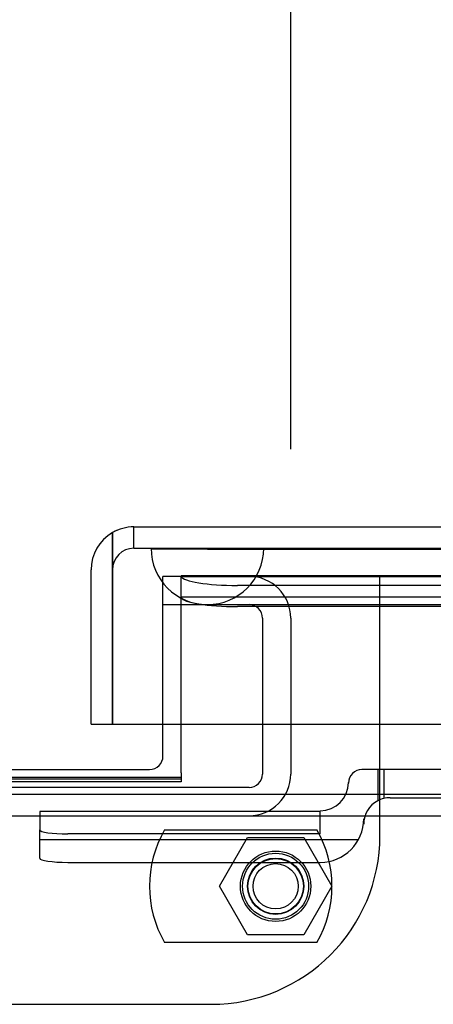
# Model space of a CAD drawing. Header units: inches. Extents: x 1 to 359, y -2 to 239.
# Tile 13 of 82: x 110.52 to 112.35, y 31.57 to 35.94. Entities that reach past the tile are written whole.
import ezdxf
from ezdxf.enums import TextEntityAlignment as Align
from ezdxf.lldxf.tags import DXFTag

# ---------------------------------------------------------------- set-up
doc = ezdxf.new("R2010")
doc.units = ezdxf.units.IN
doc.header["$MEASUREMENT"] = 0
for name, color, linetype in [('COM70098', 7, 'Continuous'), ('COM70220', 7, 'Continuous'), ('COM70739-9', 7, 'Continuous'), ('COM70838', 7, 'Continuous'), ('COM71196-6', 7, 'Continuous'), ('COM71298-1', 7, 'Continuous'), ('COM71299-1', 7, 'Continuous'), ('Default', 7, 'Continuous'), ('GSK87756', 7, 'Continuous'), ('NTS86070', 7, 'Continuous'), ('SCC180005', 7, 'Continuous')]:
    doc.layers.add(name, color=color, linetype=linetype)
doc.styles.add('SEACAD_Times_New_Roman', font='times.ttf')
tags = doc.linetypes.add('HIDDEN2', pattern=[0.1875, 0.125, -0.0625]).pattern_tags.tags
tags[6:7] = [DXFTag(74, 4), DXFTag(75, 0), DXFTag(340, '0'), DXFTag(46, 0.0), DXFTag(50, 0.0), DXFTag(44, 0.0), DXFTag(45, 0.0)]
tags[4:5] = [DXFTag(74, 4), DXFTag(75, 0), DXFTag(340, '0'), DXFTag(46, 0.0), DXFTag(50, 0.0), DXFTag(44, 0.0), DXFTag(45, 0.0)]
doc.dimstyles.new('HAMMOND_(STH_-_300x200)', dxfattribs={"dimtxt": 1.5, "dimasz": 1.875, "dimexe": 0.75, "dimexo": 0.75, "dimgap": 0.375, "dimtad": 0, "dimtih": 1, "dimtoh": 1, "dimzin": 0, "dimdsep": 46, "dimtxsty": 'SEACAD_Times_New_Roman', "dimblk1": '_SE_FILLED', "dimblk2": '_SE_FILLED', "dimsah": 1, "dimcen": 0.75, "dimadec": 0, "dimazin": 0, "dimtfac": 0.8, "dimtofl": 0, "dimtmove": 0, "dimatfit": 3, "dimfxl": 1, "dimtolj": 1, "dimtzin": 0, "dimarcsym": 0})

# ---------------------------------------------------------------- blocks, each defined once
blk = doc.blocks.new('SE2')
at = {"layer": 'COM70098', "color": 7, "linetype": 'HIDDEN2'}
for p, q in [((111.2334, 33.4687), (111.1534, 33.4687)), ((111.1534, 32.8137), (111.1534, 33.4687)), ((112.1164, 32.3197), (112.1164, 33.4687)), ((107.8664, 31.5697), (111.3664, 31.5697))]:
    blk.add_line(p, q, dxfattribs=at)
at = {"layer": 'COM70098', "color": 7, "linetype": 'Continuous'}
for p, q in [((111.1534, 32.6717), (111.1534, 32.8137)), ((108.1394, 32.6117), (111.0934, 32.6117))]:
    blk.add_line(p, q, dxfattribs=at)
at = {"layer": 'COM70098', "color": 7, "linetype": 'HIDDEN2'}
blk.add_circle((111.6534, 32.0937), 0.1562, dxfattribs=at)
at = {"layer": 'COM70098', "color": 7, "linetype": 'Continuous'}
blk.add_arc((111.0934, 32.6717), 0.06, 270, 0, dxfattribs=at)
at = {"layer": 'COM70098', "color": 7, "linetype": 'HIDDEN2'}
blk.add_arc((111.3664, 32.3197), 0.75, 270, 0, dxfattribs=at)
at = {"layer": 'COM70220', "color": 7, "linetype": 'HIDDEN2'}
for p, q in [((111.1014, 33.5927), (111.6004, 33.5927)), ((111.1014, 33.5917), (111.1014, 33.5927)), ((111.1014, 33.5917), (111.6004, 33.5917)), ((111.3504, 33.5897), (111.1014, 33.5917)), ((111.5994, 33.5917), (111.3504, 33.5897)), ((111.3504, 33.5897), (111.6004, 33.5897)), ((111.5994, 33.5927), (111.5994, 33.5917)), ((111.6004, 33.5927), (132.0684, 33.5927)), ((111.6004, 33.5917), (132.0684, 33.5917)), ((111.6004, 33.5897), (132.0684, 33.5897)), ((111.3504, 33.3437), (111.6004, 33.3437)), ((111.6004, 33.3437), (132.0684, 33.3437))]:
    blk.add_line(p, q, dxfattribs=at)
blk.add_arc((111.3504, 33.5937), 0.25, 180, 0, dxfattribs=at)
at = {"layer": 'COM70739-9', "color": 7, "linetype": 'HIDDEN2'}
for p, q in [((111.1534, 33.3437), (111.3504, 33.3437)), ((111.5954, 33.2837), (111.5954, 32.5917)), ((111.7204, 33.2837), (111.7204, 32.5917)), ((111.5354, 32.5317), (107.6974, 32.5317))]:
    blk.add_line(p, q, dxfattribs=at)
for centre, radius, start, end in [((111.5354, 33.2837), 0.185, 0, 90), ((111.5354, 33.2837), 0.06, 0, 90), ((111.5354, 32.5917), 0.06, 270, 0), ((111.5354, 32.5917), 0.185, 270, 0)]:
    blk.add_arc(centre, radius, start, end, dxfattribs=at)
at = {"layer": 'COM70838', "color": 7, "linetype": 'HIDDEN2'}
for p, q in [((112.1064, 32.6117), (112.0364, 32.6117)), ((112.1064, 32.6117), (112.1064, 32.473)), ((112.8198, 32.6117), (112.1064, 32.6117)), ((112.134, 32.6117), (112.134, 32.4834)), ((111.9764, 32.5517), (111.9764, 32.5537)), ((112.1614, 32.4867), (112.8198, 32.4867)), ((111.8514, 32.4261), (110.6064, 32.4261)), ((110.6064, 32.4261), (110.6064, 32.3443)), ((111.8514, 32.3261), (111.8514, 32.4287)), ((112.0444, 32.3928), (112.0444, 32.3697)), ((110.6064, 32.218), (110.6064, 32.3443)), ((112.0205, 32.2998), (110.6064, 32.2998)), ((111.8514, 32.3261), (110.7314, 32.3261)), ((110.7314, 32.1998), (111.8514, 32.1998))]:
    blk.add_line(p, q, dxfattribs=at)
for centre, radius, start, end in [((112.0364, 32.5517), 0.06, 90, 180), ((111.8514, 32.5537), 0.125, 270, 0), ((112.1614, 32.3697), 0.117, 118.0398, 180), ((112.1614, 32.3697), 0.117, 90, 118.0398), ((111.8514, 32.3928), 0.193, 270, 360)]:
    blk.add_arc(centre, radius, start, end, dxfattribs=at)
for centre, major_axis, start_param, end_param in [((110.7314, 32.3443), (-0.125, 0), 0, 1.570796), ((110.7314, 32.218), (0.125, 0), 3.141593, 4.712389)]:
    blk.add_ellipse(centre, major_axis=major_axis, ratio=0.145455, start_param=start_param, end_param=end_param, dxfattribs=at)
at = {"layer": 'COM71196-6', "color": 7, "linetype": 'Continuous'}
for p, q in [((110.9294, 33.6632), (110.9294, 33.4987)), ((110.9295, 33.4987), (110.9295, 33.6632)), ((111.0244, 33.6887), (132.6444, 33.6887)), ((110.8344, 32.8137), (110.8344, 33.4987)), ((110.9294, 32.8137), (110.9294, 33.4987)), ((110.9295, 33.4987), (110.9295, 32.8137)), ((110.8344, 32.8137), (110.9294, 32.8137)), ((110.9295, 32.8137), (132.7393, 32.8137))]:
    blk.add_line(p, q, dxfattribs=at)
at = {"layer": 'COM71196-6', "color": 7, "linetype": 'HIDDEN2'}
for q in [(111.0244, 33.6887), (132.6444, 33.5937)]:
    blk.add_line((111.0244, 33.5937), q, dxfattribs=at)
at = {"layer": 'COM71196-6', "color": 7, "linetype": 'Continuous'}
for start, end in [(120, 180), (90, 120)]:
    blk.add_arc((111.0244, 33.4987), 0.19, start, end, dxfattribs=at)
at = {"layer": 'COM71196-6', "color": 7, "linetype": 'HIDDEN2'}
blk.add_arc((111.0244, 33.4987), 0.095, 90, 180, dxfattribs=at)
at = {"layer": 'COM71196-6', "color": 7, "linetype": 'Continuous'}
blk.add_ellipse((111.0244, 33.4987), major_axis=(0, -0.19), ratio=0.999171, start_param=3.141593, end_param=3.665191, dxfattribs=at)
at = {"layer": 'COM71196-6', "color": 7, "linetype": 'HIDDEN2'}
blk.add_ellipse((111.0244, 33.4987), major_axis=(0, -0.095), ratio=0.999171, start_param=3.141593, end_param=4.712389, dxfattribs=at)
at = {"layer": 'COM71298-1', "color": 7, "linetype": 'HIDDEN2'}
for p, q in [((111.2334, 33.4687), (111.2334, 33.471)), ((132.2714, 33.471), (111.2334, 33.471)), ((111.234, 33.4689), (111.2334, 33.4708)), ((132.0214, 33.4285), (111.4834, 33.4285)), ((132.2711, 33.376), (111.2337, 33.376)), ((132.0214, 33.3349), (111.4834, 33.3349)), ((107.9994, 32.5705), (111.2334, 32.5705))]:
    blk.add_line(p, q, dxfattribs=at)
for centre in [(111.4834, 33.4719), (111.4834, 33.3783)]:
    blk.add_ellipse(centre, major_axis=(-0.25, 0), ratio=0.173648, start_param=0.070105, end_param=1.570796, dxfattribs=at)
at = {"layer": 'COM71299-1', "color": 7, "linetype": 'HIDDEN2'}
for p, q in [((111.2334, 33.4687), (132.2714, 33.4687)), ((111.2334, 32.8137), (111.2334, 33.4687)), ((111.2334, 32.5768), (111.2334, 32.557)), ((111.2334, 32.557), (107.9994, 32.557)), ((85.6814, 32.4067), (133.5514, 32.4067))]:
    blk.add_line(p, q, dxfattribs=at)
at = {"layer": 'COM71299-1', "color": 7, "linetype": 'Continuous'}
for p, q in [((111.2334, 32.5967), (111.2334, 32.8137)), ((111.2334, 32.5768), (107.9994, 32.5768)), ((111.2334, 32.5967), (111.2334, 32.5768)), ((85.6814, 32.5017), (133.5514, 32.5017))]:
    blk.add_line(p, q, dxfattribs=at)
at = {"layer": 'GSK87756', "color": 7, "linetype": 'HIDDEN2'}
blk.add_circle((111.6534, 32.0937), 0.125, dxfattribs=at)
at = {"layer": 'NTS86070', "color": 7, "linetype": 'HIDDEN2'}
for p, q in [((111.1604, 32.3437), (111.8364, 32.3437)), ((111.8364, 31.8437), (111.1604, 31.8437))]:
    blk.add_line(p, q, dxfattribs=at)
for radius in [0.1465, 0.125, 0.1005]:
    blk.add_circle((111.6534, 32.0937), radius, dxfattribs=at)
for centre, start, end in [((111.5934, 32.0937), 150, 210), ((111.4034, 32.0937), 330, 30)]:
    blk.add_arc(centre, 0.5, start, end, dxfattribs=at)
at = {"layer": 'SCC180005', "color": 7, "linetype": 'HIDDEN2'}
for p, q in [((111.404, 32.0937), (111.5287, 32.3097)), ((111.5287, 32.3097), (111.7781, 32.3097)), ((111.7781, 32.3097), (111.9028, 32.0937)), ((111.5287, 31.8777), (111.404, 32.0937)), ((111.9028, 32.0937), (111.7781, 31.8777)), ((111.7781, 31.8777), (111.5287, 31.8777))]:
    blk.add_line(p, q, dxfattribs=at)
blk.add_circle((111.6534, 32.0937), 0.123, dxfattribs=at)
blk = doc.blocks.new('DMBLK33')
at = {"layer": 'Default', "linetype": 'Continuous', "transparency": 16777216}
for points in [[(113.5954, 40.738), (111.7204, 40.4255), (113.5954, 40.113)], [(130.3964, 40.738), (130.3964, 40.113), (132.2714, 40.4255)]]:
    blk.add_hatch(color=7, dxfattribs=at).paths.add_polyline_path(points)
at = {"layer": 'Default', "color": 7, "linetype": 'Continuous', "transparency": 16777216}
for p, q in [((111.7204, 34.0337), (111.7204, 41.1755)), ((132.2714, 34.2187), (132.2714, 41.1755)), ((115.8015, 40.4255), (111.7204, 40.4255)), ((132.2714, 40.4255), (128.1903, 40.4255))]:
    blk.add_line(p, q, dxfattribs=at)
at = {"layer": 'Default', "color": 7, "linetype": 'Continuous', "transparency": 16777216, "style": 'SEACAD_Times_New_Roman'}
for s, p in [('20.55', (119.4367, 41.1755)), ('OPENNING', (116.3265, 38.9255))]:
    blk.add_text(s, height=1.5, dxfattribs=at).set_placement(p, align=Align.TOP_LEFT)
blk = doc.blocks.new('_SE_FILLED')
at = {"color": 0}
blk.add_line((0, 0), (-1, 0), dxfattribs=at)
blk.add_solid([(0, 0), (-1, -0.1665), (-1, 0.1665), (0, 0)], dxfattribs=at)

msp = doc.modelspace()

# ---------------------------------------------------------------- block references
at = {"layer": 'Default'}
msp.add_blockref('SE2', (0, 0), dxfattribs=at)

# ---------------------------------------------------------------- dimensions: what is measured, and where the dimension line sits
at = {"layer": 'Default', "color": 7, "linetype": 'Continuous'}
dim = msp.add_linear_dim(base=(111.7204, 40.4255), p1=(132.2714, 33.4687), p2=(111.7204, 33.2837), text='\\A1;<>\\POPENNING', dimstyle='HAMMOND_(STH_-_300x200)', dxfattribs=at)
dim.commit()
dim.dimension.update_dxf_attribs({"geometry": 'DMBLK33', "text_midpoint": (121.9959, 40.4255), "dimtype": 160})

doc.saveas('drawing.dxf')
